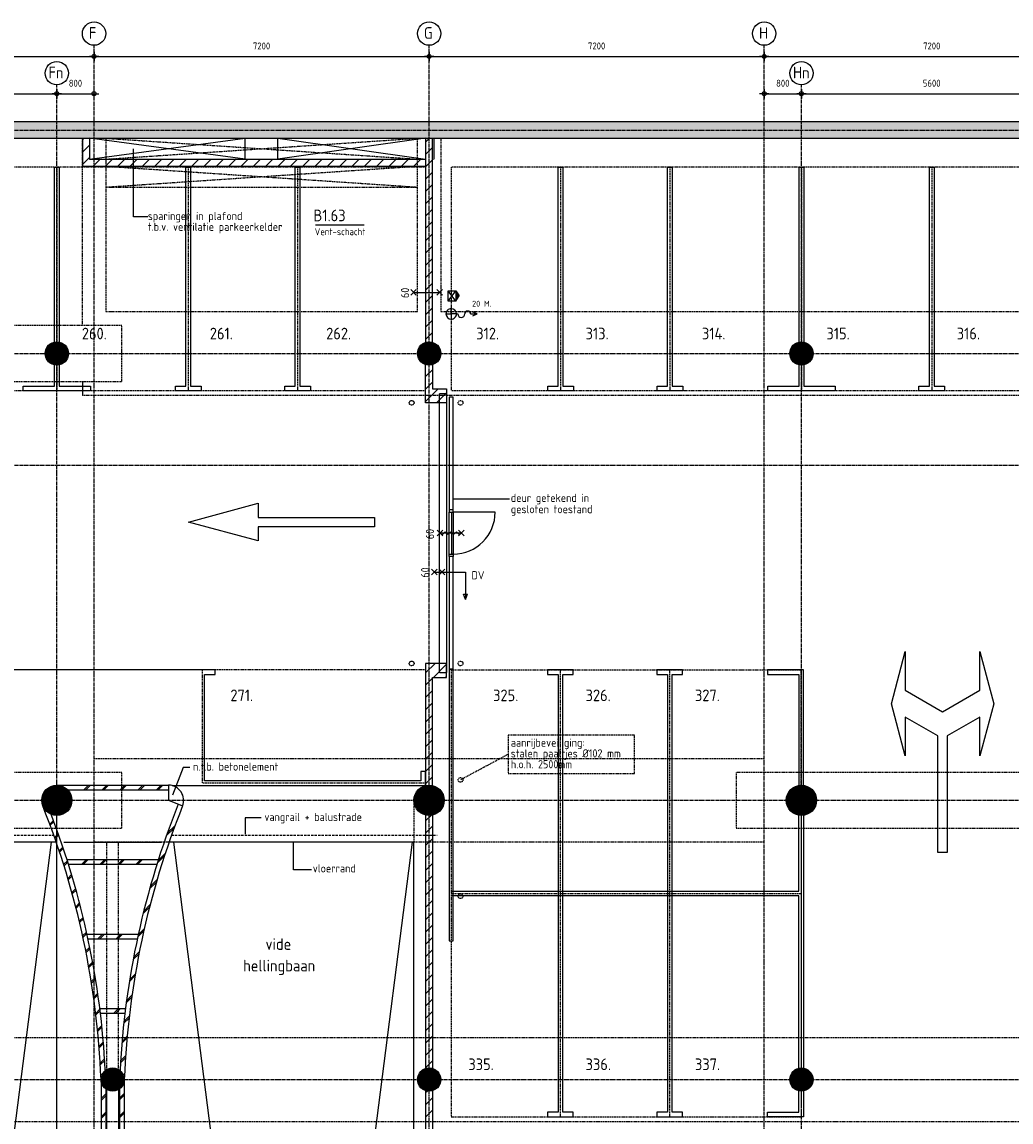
# Model space of a CAD drawing. Extents: x 3380 to 143674, y 4709 to 79406.
# Tile 17 of 24: x 59054 to 80306, y 55605 to 79238. Entities that reach past the tile are written whole.
import ezdxf
from ezdxf.enums import TextEntityAlignment as Align

# ---------------------------------------------------------------- set-up
doc = ezdxf.new("R2010")
doc.units = 0
doc.header["$LTSCALE"] = 100
for name, pattern in [('CENTER2', [1.125, 0.75, -0.125, 0.125, -0.125]), ('DASHED', [0.75, 0.5, -0.25]), ('HIDDEN', [0.375, 0.25, -0.125]), ('HIDDEN2', [0.1875, 0.125, -0.0625])]:
    doc.linetypes.add(name, pattern=pattern)
doc.layers.get('0').update_dxf_attribs({"linetype": 'CONTINUOUS'})
doc.layers.get('DEFPOINTS').update_dxf_attribs({"linetype": 'CONTINUOUS'})
for name, color, linetype in [('BOUWKUNDIG', 11, 'CONTINUOUS'), ('PARKEREN', 8, 'HIDDEN'), ('STRAMIEN', 7, 'CENTER2'), ('TEKST', 11, 'CONTINUOUS')]:
    doc.layers.add(name, color=color, linetype=linetype)
doc.styles.add('BURO', font='ISO.SHX')
doc.styles.add('PIETERS', font='ISO.SHX')
doc.styles.get("Standard").update_dxf_attribs({"font": 'ISO.SHX'})
doc.dimstyles.new('1-50', dxfattribs={"dimscale": 50, "dimtxt": 3, "dimasz": 1, "dimexe": 0, "dimexo": 0, "dimgap": 1, "dimtad": 1, "dimdec": 0, "dimtxsty": 'STANDARD', "dimblk1": 'B-TOD', "dimblk2": 'B-TOD', "dimsah": 1, "dimcen": 0, "dimse1": 1, "dimse2": 1, "dimclrd": 256, "dimclre": 256, "dimclrt": 256, "dimazin": 3, "dimtfac": 1, "dimtdec": 0, "dimtmove": 0, "dimatfit": 3, "dimtolj": 1})

# ---------------------------------------------------------------- blocks, each defined once
blk = doc.blocks.new('B-TOD')
for p, q in [((-2, 0), (2, 0)), ((0, -2), (0, 2))]:
    blk.add_line(p, q)
blk.add_circle((0, 0), 0.86)
blk = doc.blocks.new('*D36')
at = {"linetype": 'BYBLOCK'}
blk.add_line((23148, -102109), (30248, -102109), dxfattribs=at)
at = {"layer": 'DEFPOINTS', "color": 0, "linetype": 'BYBLOCK'}
for p in [(23098, -101861), (30298, -101861), (30298, -102109)]:
    blk.add_point(p, dxfattribs=at)
at = {"linetype": 'BYBLOCK', "xscale": 50, "yscale": 50, "zscale": 50, "rotation": 180}
blk.add_blockref('B-TOD', (23098, -102109), dxfattribs=at)
at = {"linetype": 'BYBLOCK', "xscale": 50, "yscale": 50, "zscale": 50}
blk.add_blockref('B-TOD', (30298, -102109), dxfattribs=at)
at = {"linetype": 'BYBLOCK'}
blk.add_text('7200', height=150, dxfattribs=at).set_placement((26698, -101959), align=Align.CENTER)
blk = doc.blocks.new('*D43')
at = {"linetype": 'BYBLOCK'}
blk.add_line((15948, -102109), (23048, -102109), dxfattribs=at)
at = {"layer": 'DEFPOINTS', "color": 0, "linetype": 'BYBLOCK'}
for p in [(15898, -101861), (23098, -101861), (23098, -102109)]:
    blk.add_point(p, dxfattribs=at)
at = {"linetype": 'BYBLOCK', "xscale": 50, "yscale": 50, "zscale": 50, "rotation": 180}
blk.add_blockref('B-TOD', (15898, -102109), dxfattribs=at)
at = {"linetype": 'BYBLOCK', "xscale": 50, "yscale": 50, "zscale": 50}
blk.add_blockref('B-TOD', (23098, -102109), dxfattribs=at)
at = {"linetype": 'BYBLOCK'}
blk.add_text('7200', height=150, dxfattribs=at).set_placement((19498, -101959), align=Align.CENTER)
blk = doc.blocks.new('*D44')
at = {"linetype": 'BYBLOCK'}
blk.add_line((16748, -102909), (22248, -102909), dxfattribs=at)
at = {"layer": 'DEFPOINTS', "color": 0, "linetype": 'BYBLOCK'}
for p in [(22298, -102630), (22298, -102909), (16698, -103302)]:
    blk.add_point(p, dxfattribs=at)
at = {"linetype": 'BYBLOCK', "xscale": 50, "yscale": 50, "zscale": 50, "rotation": 180}
blk.add_blockref('B-TOD', (16698, -102909), dxfattribs=at)
at = {"linetype": 'BYBLOCK', "xscale": 50, "yscale": 50, "zscale": 50}
blk.add_blockref('B-TOD', (22298, -102909), dxfattribs=at)
at = {"linetype": 'BYBLOCK'}
blk.add_text('5600', height=150, dxfattribs=at).set_placement((19498, -102759), align=Align.CENTER)
blk = doc.blocks.new('*D46')
at = {"linetype": 'BYBLOCK'}
blk.add_line((22348, -102909), (23048, -102909), dxfattribs=at)
at = {"layer": 'DEFPOINTS', "color": 0, "linetype": 'BYBLOCK'}
for p in [(22298, -102630), (23098, -102909), (23098, -103302)]:
    blk.add_point(p, dxfattribs=at)
at = {"linetype": 'BYBLOCK', "xscale": 50, "yscale": 50, "zscale": 50, "rotation": 180}
blk.add_blockref('B-TOD', (22298, -102909), dxfattribs=at)
at = {"linetype": 'BYBLOCK', "xscale": 50, "yscale": 50, "zscale": 50}
blk.add_blockref('B-TOD', (23098, -102909), dxfattribs=at)
at = {"linetype": 'BYBLOCK'}
blk.add_text('800', height=150, dxfattribs=at).set_placement((22698, -102759), align=Align.CENTER)
blk = doc.blocks.new('*D47')
at = {"linetype": 'BYBLOCK'}
blk.add_line((37548, -102109), (44648, -102109), dxfattribs=at)
at = {"layer": 'DEFPOINTS', "color": 0, "linetype": 'BYBLOCK'}
for p in [(37498, -101861), (44698, -101861), (44698, -102109)]:
    blk.add_point(p, dxfattribs=at)
at = {"linetype": 'BYBLOCK', "xscale": 50, "yscale": 50, "zscale": 50, "rotation": 180}
blk.add_blockref('B-TOD', (37498, -102109), dxfattribs=at)
at = {"linetype": 'BYBLOCK', "xscale": 50, "yscale": 50, "zscale": 50}
blk.add_blockref('B-TOD', (44698, -102109), dxfattribs=at)
at = {"linetype": 'BYBLOCK'}
blk.add_text('7200', height=150, dxfattribs=at).set_placement((41098, -101959), align=Align.CENTER)
blk = doc.blocks.new('*D48')
at = {"linetype": 'BYBLOCK'}
blk.add_line((38348, -102909), (43848, -102909), dxfattribs=at)
at = {"layer": 'DEFPOINTS', "color": 0, "linetype": 'BYBLOCK'}
for p in [(43898, -102630), (43898, -102909), (38298, -103302)]:
    blk.add_point(p, dxfattribs=at)
at = {"linetype": 'BYBLOCK', "xscale": 50, "yscale": 50, "zscale": 50, "rotation": 180}
blk.add_blockref('B-TOD', (38298, -102909), dxfattribs=at)
at = {"linetype": 'BYBLOCK', "xscale": 50, "yscale": 50, "zscale": 50}
blk.add_blockref('B-TOD', (43898, -102909), dxfattribs=at)
at = {"linetype": 'BYBLOCK'}
blk.add_text('5600', height=150, dxfattribs=at).set_placement((41098, -102759), align=Align.CENTER)
blk = doc.blocks.new('*D49')
at = {"linetype": 'BYBLOCK'}
blk.add_line((30348, -102109), (37448, -102109), dxfattribs=at)
at = {"layer": 'DEFPOINTS', "color": 0, "linetype": 'BYBLOCK'}
for p in [(30298, -101861), (37498, -101861), (37498, -102109)]:
    blk.add_point(p, dxfattribs=at)
at = {"linetype": 'BYBLOCK', "xscale": 50, "yscale": 50, "zscale": 50, "rotation": 180}
blk.add_blockref('B-TOD', (30298, -102109), dxfattribs=at)
at = {"linetype": 'BYBLOCK', "xscale": 50, "yscale": 50, "zscale": 50}
blk.add_blockref('B-TOD', (37498, -102109), dxfattribs=at)
at = {"linetype": 'BYBLOCK'}
blk.add_text('7200', height=150, dxfattribs=at).set_placement((33898, -101959), align=Align.CENTER)
blk = doc.blocks.new('*D50')
at = {"linetype": 'BYBLOCK'}
blk.add_line((37548, -102909), (38248, -102909), dxfattribs=at)
at = {"layer": 'DEFPOINTS', "color": 0, "linetype": 'BYBLOCK'}
for p in [(38298, -102909), (37498, -103302), (38298, -103302)]:
    blk.add_point(p, dxfattribs=at)
at = {"linetype": 'BYBLOCK', "xscale": 50, "yscale": 50, "zscale": 50, "rotation": 180}
blk.add_blockref('B-TOD', (37498, -102909), dxfattribs=at)
at = {"linetype": 'BYBLOCK', "xscale": 50, "yscale": 50, "zscale": 50}
blk.add_blockref('B-TOD', (38298, -102909), dxfattribs=at)
at = {"linetype": 'BYBLOCK'}
blk.add_text('800', height=150, dxfattribs=at).set_placement((37898, -102759), align=Align.CENTER)

msp = doc.modelspace()

# ---------------------------------------------------------------- linework, layer by layer
at = {"layer": 'BOUWKUNDIG', "linetype": 'CONTINUOUS'}
for p, q in [((110577, 77091), (24572, 77091)), ((24922, 76741), (110227, 76741)), ((60352, 76706), (60387, 76741)), ((60352, 76440.8), (60502, 76590.8)), ((67727, 76741), (67727, 72354.5)), ((67727, 76656.3), (67811.7, 76741)), ((67877, 72354.5), (67877, 76741)), ((67902, 76741), (67902, 76291)), ((67727, 76391.2), (67877, 76541.2)), ((60352, 76175.6), (60502, 76325.6)), ((60582.5, 76141), (60732.5, 76291)), ((60847.7, 76141), (60997.7, 76291)), ((61112.9, 76141), (61262.9, 76291)), ((61378, 76141), (61528, 76291)), ((61643.2, 76141), (61793.2, 76291)), ((61908.4, 76141), (62058.4, 76291)), ((62173.5, 76141), (62323.5, 76291)), ((62438.7, 76141), (62588.7, 76291)), ((62703.9, 76141), (62853.9, 76291)), ((62969, 76141), (63119, 76291)), ((63234.2, 76141), (63384.2, 76291)), ((63499.4, 76141), (63649.4, 76291)), ((63764.5, 76141), (63914.5, 76291)), ((64029.7, 76141), (64179.7, 76291)), ((64294.9, 76141), (64444.9, 76291)), ((64560, 76141), (64710, 76291)), ((64825.2, 76141), (64975.2, 76291)), ((65090.3, 76141), (65240.3, 76291)), ((65355.5, 76141), (65505.5, 76291)), ((65620.7, 76141), (65770.7, 76291)), ((65885.8, 76141), (66035.8, 76291)), ((66151, 76141), (66301, 76291)), ((66416.2, 76141), (66566.2, 76291)), ((66681.3, 76141), (66831.3, 76291)), ((66946.5, 76141), (67096.5, 76291)), ((67211.7, 76141), (67361.7, 76291)), ((67476.8, 76141), (67626.8, 76291)), ((67727, 76126), (67877, 76276)), ((67742, 76141), (67892, 76291)), ((67727, 75860.8), (67877, 76010.8)), ((67727, 75595.7), (67877, 75745.7)), ((67727, 75330.5), (67877, 75480.5)), ((67727, 75065.3), (67877, 75215.3)), ((67727, 74800.2), (67877, 74950.2)), ((67727, 74535), (67877, 74685)), ((67727, 74269.8), (67877, 74419.8)), ((67727, 74004.7), (67877, 74154.7)), ((67727, 73739.5), (67877, 73889.5)), ((67727, 73474.4), (67877, 73624.4)), ((67727, 73209.2), (67877, 73359.2)), ((68377.5, 73241.9), (68208.8, 73462.3)), ((68208.8, 73242.2), (68377.5, 73462.3)), ((68208.8, 73242.2), (68208.8, 73462.3)), ((68208.8, 73462.3), (68377.5, 73462.3)), ((68377.5, 73462.5), (68449, 73352.2)), ((68377.5, 73462.3), (68377.5, 73241.9)), ((68377.5, 73241.9), (68449, 73352.2)), ((67727, 72944), (67877, 73094)), ((68377.5, 73241.9), (68208.8, 73242.2)), ((67727, 72678.9), (67877, 72828.9)), ((67727, 72413.7), (67877, 72563.7)), ((67727, 71618.2), (67877, 71768.2)), ((60352, 71516), (60352, 71216)), ((67727, 71353), (67877, 71503)), ((67727, 71087.9), (67995.1, 71356)), ((67960.3, 71056), (68177, 71272.7)), ((68322, 71176), (68232, 71176)), ((68232, 71176), (68232, 68756.3)), ((68322, 68756.3), (68322, 71176)), ((68322, 68756.3), (68232, 68756.3)), ((68232, 68756.3), (68232, 68706.3)), ((68232, 67806.3), (68232, 68706.3)), ((68232, 68706.3), (68322, 68706.3)), ((68282, 68706.3), (68282, 67806.3)), ((68322, 68706.3), (68322, 68756.3)), ((68322, 68706.3), (68322, 67806.3)), ((69222, 68706.3), (68322, 68706.3)), ((68232, 67806.3), (68322, 67806.3)), ((68232, 67756.3), (68232, 67806.3)), ((68232, 67756.3), (68232, 65336)), ((68322, 67756.3), (68232, 67756.3)), ((68322.2, 67806.3), (68282, 67806.3)), ((68322, 67806.3), (68322, 67756.3)), ((68322, 65336), (68322, 67756.3)), ((67727, 65254.2), (67928.8, 65456)), ((67893.9, 65156), (68177, 65439.1)), ((68232, 65336), (68322, 65336)), ((67727, 64989.1), (67877, 65139.1)), ((68159.1, 65156), (68177, 65173.9)), ((67727, 64723.9), (67877, 64873.9)), ((67727, 64458.7), (67877, 64608.7)), ((67727, 64193.6), (67877, 64343.6)), ((67727, 63928.4), (67877, 64078.4)), ((67727, 63663.2), (67877, 63813.2)), ((67727, 63398.1), (67877, 63548.1)), ((67727, 63132.9), (67877, 63282.9)), ((67727, 62867.7), (67877, 63017.7)), ((59802, 62841), (62202, 62841)), ((60036.5, 62741), (62202, 62741)), ((60385.6, 62741), (60485.6, 62841)), ((60423.1, 62741), (60523.1, 62841)), ((60774.5, 62741), (60874.5, 62841)), ((60812, 62741), (60912, 62841)), ((61163.4, 62741), (61263.4, 62841)), ((61200.9, 62741), (61300.9, 62841)), ((61552.3, 62741), (61652.3, 62841)), ((61589.8, 62741), (61689.8, 62841)), ((61941.3, 62741), (62041.3, 62841)), ((61978.8, 62741), (62078.8, 62841)), ((59802, 40916), (59802, 62516)), ((67727, 62199.8), (67727, 56754.5)), ((67727, 62072.3), (67854.5, 62199.8)), ((67877, 62199.8), (67877, 56754.5)), ((59650.5, 62005.9), (59728.2, 62083.6)), ((59660.6, 61978.5), (59738.4, 62056.3)), ((62175, 61808), (62342.1, 61975.1)), ((67727, 61807.1), (67877, 61957.1)), ((59754, 61720.4), (59832.3, 61798.8)), ((59763.7, 61692.7), (59842.1, 61771.1)), ((62154.4, 61749.9), (62320.3, 61915.8)), ((67727, 61541.9), (67877, 61691.9)), ((59790.5, 61616), (54527, 61616)), ((57123.5, 41616), (59687.9, 61616)), ((59853.4, 61430.9), (59932.4, 61509.9)), ((59862.7, 61402.8), (59941.8, 61481.8)), ((59949.1, 61616), (62054.9, 61616)), ((67477, 61616), (62213.5, 61616)), ((64880.5, 41616), (62316.1, 61616)), ((64880.5, 41616), (67444.9, 61616)), ((67477, 40916), (67477, 61616)), ((59948.5, 61137.2), (60028.2, 61216.9)), ((60020.6, 61241), (61983.4, 61241)), ((60341.3, 61141), (60441.3, 61241)), ((60378.8, 61141), (60478.8, 61241)), ((60730.2, 61141), (60830.2, 61241)), ((60767.7, 61141), (60867.7, 61241)), ((61119.1, 61141), (61219.1, 61241)), ((61156.6, 61141), (61256.6, 61241)), ((61508, 61141), (61608, 61241)), ((61545.5, 61141), (61645.5, 61241)), ((61959.8, 61166.4), (62114.3, 61321)), ((61977.2, 61221.3), (62132.7, 61376.8)), ((67727, 61276.8), (67877, 61426.8)), ((59957.5, 61108.7), (60037.3, 61188.4)), ((60052.2, 61141), (61951.8, 61141)), ((67727, 61011.6), (67877, 61161.6)), ((60039.4, 60839.1), (60119.8, 60919.6)), ((60047.9, 60810.2), (60128.4, 60890.7)), ((61795.7, 60613.4), (61941.1, 60758.8)), ((61810.4, 60665.6), (61956.5, 60811.7)), ((67727, 60746.4), (67877, 60896.4)), ((60125.8, 60536.7), (60207, 60617.9)), ((60133.9, 60507.2), (60215.2, 60588.5)), ((67727, 60481.3), (67877, 60631.3)), ((60207.6, 60229.6), (60289.7, 60311.6)), ((60215.3, 60199.7), (60297.4, 60281.9)), ((61669.4, 60135.7), (61807.9, 60274.2)), ((67727, 60216.1), (67877, 60366.1)), ((61657.1, 60085.9), (61794.8, 60223.6)), ((67727, 59950.9), (67877, 60100.9)), ((60284.8, 59917.8), (60367.7, 60000.7)), ((60291.9, 59887.5), (60375, 59970.5)), ((67727, 59685.8), (67877, 59835.8)), ((60357, 59601.1), (60440.9, 59685)), ((60363.7, 59570.3), (60447.7, 59654.3)), ((60450.6, 59641), (61553.4, 59641)), ((60685.8, 59541), (60785.8, 59641)), ((60723.3, 59541), (60823.3, 59641)), ((61074.7, 59541), (61174.7, 59641)), ((61112.2, 59541), (61212.2, 59641)), ((61540.1, 59580), (61671.5, 59711.4)), ((61550.5, 59627.9), (61682.5, 59759.9)), ((67727, 59420.6), (67877, 59570.6)), ((60424.1, 59279.4), (60509.1, 59364.3)), ((60430.4, 59248.1), (60515.4, 59333.1)), ((60472.3, 59541), (61531.7, 59541)), ((61442, 59093), (61567.9, 59218.9)), ((61450.7, 59139.2), (61577.1, 59265.6)), ((67727, 59155.4), (67877, 59305.4)), ((60486.1, 58952.4), (60572.1, 59038.4)), ((60491.8, 58920.6), (60577.9, 59006.7)), ((67727, 58890.3), (67877, 59040.3)), ((60542.6, 58620), (60629.7, 58707.1)), ((60547.7, 58587.6), (60635, 58674.9)), ((61360.6, 58622.7), (61481.7, 58743.8)), ((61367.8, 58667.3), (61489.3, 58788.9)), ((67727, 58625.1), (67877, 58775.1)), ((67727, 58359.9), (67877, 58509.9)), ((60593.4, 58281.9), (60681.8, 58370.3)), ((60598, 58249), (60686.5, 58337.5)), ((61294, 58167.2), (61410.9, 58284.1)), ((61299.8, 58210.5), (61417.1, 58327.8)), ((67727, 58094.8), (67877, 58244.8)), ((60638.3, 57937.8), (60728, 58027.6)), ((60642.3, 57904.4), (60732.2, 57994.2)), ((60726.3, 58041), (61277.7, 58041)), ((60738.6, 57941), (61265.4, 57941)), ((61030.3, 57941), (61130.3, 58041)), ((61067.8, 57941), (61167.8, 58041)), ((67727, 57829.6), (67877, 57979.6)), ((60677, 57587.6), (60768.1, 57678.8)), ((61240.8, 57725), (61354, 57838.2)), ((61245.4, 57767.1), (61358.9, 57880.7)), ((67727, 57564.4), (67877, 57714.4)), ((60680.4, 57553.5), (60771.7, 57644.8)), ((61203.2, 57336), (61313.4, 57446.2)), ((67727, 57299.3), (67877, 57449.3)), ((60709.2, 57231), (60801.9, 57323.6)), ((60711.9, 57196.2), (60804.8, 57289)), ((61199.7, 57295), (61309.6, 57405)), ((60734.6, 56867.4), (60828.9, 56961.8)), ((61169.8, 56876.2), (61276.7, 56983.1)), ((61172.2, 56916.1), (61279.4, 57023.3)), ((67727, 57034.1), (67877, 57184.1)), ((60736.7, 56832), (60831.2, 56926.5)), ((67727, 56769), (67877, 56919)), ((60752, 56516), (60752, 48916)), ((61252, 56516), (61252, 48916)), ((60852, 56316), (60852, 49116)), ((61152, 56316), (61152, 49116)), ((67727, 56277.5), (67727, 49154.5)), ((67727, 56238.6), (67765.9, 56277.5)), ((67877, 56277.5), (67877, 49154.5)), ((60752, 56107), (60852, 56207)), ((60752, 56069.5), (60852, 56169.5)), ((61152, 56118.1), (61252, 56218.1)), ((61152, 56080.6), (61252, 56180.6)), ((67727, 55973.5), (67877, 56123.5)), ((60752, 55718.1), (60852, 55818.1)), ((60752, 55680.6), (60852, 55780.6)), ((61152, 55729.2), (61252, 55829.2)), ((61152, 55691.7), (61252, 55791.7)), ((67727, 55708.3), (67877, 55858.3))]:
    msp.add_line(p, q, dxfattribs=at)
at = {"layer": 'BOUWKUNDIG', "linetype": 'HIDDEN'}
for p, q in [((60352, 72716), (60352, 76741)), ((60852, 76291), (67552, 76741)), ((60852, 76741), (67552, 76291)), ((60852, 76741), (60852, 73016)), ((67552, 73016), (67552, 76741)), ((68052, 76741), (68052, 73016)), ((60852, 76141), (67552, 75691)), ((60852, 75691), (67552, 76141)), ((60852, 75691), (67552, 75691)), ((60852, 73016), (67552, 73016)), ((68052, 73016), (83102, 73016)), ((83102, 71216), (60352, 71216)), ((60602, 63416), (75002, 63416)), ((67477, 62516), (67477, 61616)), ((75002, 61616), (60602, 61616)), ((60877, 56732.5), (60877, 61616)), ((61127, 56732.5), (61127, 61616))]:
    msp.add_line(p, q, dxfattribs=at)
at = {"layer": 'BOUWKUNDIG'}
for p, q in [((63852, 76291), (60502, 76741)), ((60502, 76291), (63852, 76741)), ((63852, 76291), (63852, 76741)), ((64552, 76741), (67727, 76291)), ((67727, 76741), (64552, 76291)), ((64552, 76291), (64552, 76741)), ((68389.5, 72966), (68417.8, 72966)), ((68692.8, 72966), (68836.2, 72966)), ((68836.2, 72966), (68744.3, 73003.5)), ((68744.3, 72928.5), (68836.2, 72966)), ((67727, 71056), (67727, 71877.5)), ((67877, 71877.5), (67877, 71356)), ((67877, 71356), (68177, 71356)), ((68177, 71356), (68177, 71056)), ((68177, 71056), (67727, 71056)), ((60877, 49132.5), (60877, 56299.5)), ((61127, 56299.5), (61127, 49132.5))]:
    msp.add_line(p, q, dxfattribs=at)
at = {"layer": 'BOUWKUNDIG', "linetype": 'HIDDEN2'}
for p, q in [((68322, 65336), (68232, 65336)), ((68232, 65336), (68232, 59496)), ((68322, 59496), (68322, 65336)), ((68232, 59496), (68322, 59496))]:
    msp.add_line(p, q, dxfattribs=at)
at = {"layer": 'BOUWKUNDIG', "linetype": 'DASHED'}
for p, q in [((54377, 61766), (59737.8, 61766)), ((62266.2, 61766), (67977, 61766))]:
    msp.add_line(p, q, dxfattribs=at)
at = {"layer": 'BOUWKUNDIG', "linetype": 'CONTINUOUS'}
for points in [[(60352, 76741), (60352, 76141), (67727, 76141)], [(60502, 76741), (60502, 76291), (67727, 76291)], [(67877, 62832.2), (67877, 65156), (68177, 65156), (68177, 65456), (67877, 65456), (67727, 65456), (67727, 62832.2)]]:
    msp.add_lwpolyline(points, dxfattribs=at)
at = {"layer": 'BOUWKUNDIG'}
for points in [[(68277, 73078.5, 0.4142136), (68164.5, 72966), (68277, 72966)], [(68389.5, 72966), (68277, 72966), (68277, 72853.5, 0.4142136)], [(62503.8, 62395.5, 0.5304194), (62202, 62841), (62202, 62516)]]:
    msp.add_lwpolyline(points, format="xyb", close=True, dxfattribs=at)
at = {"layer": 'BOUWKUNDIG', "linetype": 'HIDDEN'}
for points in [[(52802, 71516), (61202, 71516), (61202, 72716), (52802, 72716)], [(52802, 61916), (61202, 61916), (61202, 63116), (52802, 63116)], [(74402, 61916), (82802, 61916), (82802, 63116), (74402, 63116)]]:
    msp.add_lwpolyline(points, close=True, dxfattribs=at)
at = {"layer": 'BOUWKUNDIG', "linetype": 'CONTINUOUS'}
for points in [[(59677, 72116, 250, 250, 1), (59927, 72116, 250, 250, 1)], [(67677, 72116, 250, 250, 1), (67927, 72116, 250, 250, 1)], [(75677, 72116, 250, 250, 1), (75927, 72116, 250, 250, 1)], [(59639.5, 62516, 325, 325, 1), (59964.5, 62516, 325, 325, 1)], [(67639.5, 62516, 325, 325, 1), (67964.5, 62516, 325, 325, 1)], [(75639.5, 62516, 325, 325, 1), (75964.5, 62516, 325, 325, 1)], [(60877, 56516, 250, 250, 1), (61127, 56516, 250, 250, 1)], [(67677, 56516, 250, 250, 1), (67927, 56516, 250, 250, 1)], [(75677, 56516, 250, 250, 1), (75927, 56516, 250, 250, 1)]]:
    msp.add_lwpolyline(points, format="xyseb", close=True, dxfattribs=at)
at = {"layer": 'BOUWKUNDIG', "linetype": 'HIDDEN2'}
msp.add_lwpolyline([(68177, 71256.3), (68177, 65256.3), (68027, 65256.3), (68027, 71256.3)], close=True, dxfattribs=at)
at = {"layer": 'BOUWKUNDIG', "linetype": 'HIDDEN'}
msp.add_lwpolyline([(24922, 55616), (83102, 55616), (83102, 57416), (24922, 57416)], dxfattribs=at)
at = {"layer": 'BOUWKUNDIG', "linetype": 'CONTINUOUS'}
for centre, radius in [((59802, 72116), 250), ((67802, 72116), 250), ((75802, 72116), 250), ((59802, 62516), 325), ((67802, 62516), 325), ((75802, 62516), 325), ((61002, 56516), 250), ((67802, 56516), 250), ((75802, 56516), 250)]:
    msp.add_circle(centre, radius, dxfattribs=at)
at = {"layer": 'BOUWKUNDIG'}
for centre, radius, start, end in [((68277, 72966), 112.5, 0, 90), ((68630.3, 72966), 62.5, 0, 180), ((68277, 72966), 112.5, 180, 270), ((68492.8, 72966), 75, 180, 0)]:
    msp.add_arc(centre, radius, start, end, dxfattribs=at)
at = {"layer": 'BOUWKUNDIG', "linetype": 'CONTINUOUS'}
for centre, radius, start, end in [((68322, 68706.3), 900, 270.01488, 0), ((43017.4, 55813.1), 17748.5, 2.26983, 21.76938), ((78986.6, 55813.1), 17848.5, 158.23062, 177.12188), ((78986.6, 55813.1), 17748.5, 158.23062, 177.73017), ((43017.4, 55813.1), 17848.5, 2.87812, 21.02124)]:
    msp.add_arc(centre, radius, start, end, dxfattribs=at)
for points in [[(24572, 77091), (24572, 76741), (110577, 77091), (110577, 76741)], [(68449, 73352.2), (68377.5, 73352.2), (68413.3, 73407.3), (68377.5, 73462.3)], [(68449, 73352.2), (68377.5, 73352.2), (68413.3, 73297), (68377.5, 73242)]]:
    msp.add_solid(points, dxfattribs=at)
at = {"layer": 'PARKEREN'}
for p, q in [((67727, 76116), (29777, 76116)), ((59802, 76116), (59802, 72366)), ((62627, 76116), (62627, 71316)), ((64977, 76116), (64977, 71316)), ((103002, 76116), (68277, 76116)), ((70627, 76116), (70627, 71316)), ((72977, 76116), (72977, 71316)), ((75802, 76116), (75802, 72366)), ((78602, 76116), (78602, 71316)), ((59802, 71866), (59802, 71316)), ((75802, 71866), (75802, 71316)), ((67727, 71316), (29777, 71316)), ((103002, 71316), (68277, 71316)), ((67727, 65316), (62927, 65316)), ((62927, 65316), (62927, 65316)), ((62927, 65316), (62927, 62882.2)), ((68277, 65316), (75797.8, 65316)), ((75797.8, 62841), (75797.8, 65316)), ((69497.2, 63501.8), (68481.3, 62956)), ((68277, 60516), (75797.8, 60516)), ((75797.8, 56266), (75797.8, 55716)), ((68277, 55716), (75797.8, 55716))]:
    msp.add_line(p, q, dxfattribs=at)
at = {"layer": 'PARKEREN', "linetype": 'HIDDEN'}
for p, q in [((68277, 76116), (68277, 71316)), ((59802, 71867.7), (59802, 71741)), ((75802, 71867.7), (75802, 71741)), ((68277, 65316), (68277, 55716)), ((75797.8, 62191), (75797.8, 56766))]:
    msp.add_line(p, q, dxfattribs=at)
at = {"layer": 'PARKEREN', "linetype": 'CONTINUOUS'}
for p, q in [((63202, 65316), (53602, 65316)), ((63202, 65216), (63202, 65316)), ((62977, 65216), (63202, 65216)), ((62977, 62932.2), (62977, 65216)), ((67727, 63132.2), (67627, 63132.2)), ((67627, 63132.2), (67627, 62932.2)), ((67727, 62832.2), (67727, 63132.2)), ((67627, 62932.2), (62977, 62932.2)), ((62277, 62832.2), (67727, 62832.2)), ((75747.8, 60566), (75747.8, 62194.9)), ((75847.8, 62194.9), (75847.8, 56760.9)), ((75747.8, 56760.9), (75747.8, 60466))]:
    msp.add_line(p, q, dxfattribs=at)
for points in [[(59752, 72360.9), (59752, 76116), (59852, 76116), (59852, 72360.9)], [(75752, 72360.9), (75752, 76116), (75852, 76116), (75852, 72360.9)], [(59852, 71871.1), (59852, 71416), (60527, 71416), (60527, 71316), (59077, 71316), (59077, 71416), (59752, 71416), (59752, 71871.1)], [(75852, 71871.1), (75852, 71416), (76527, 71416), (76527, 71316), (75077, 71316), (75077, 71416), (75752, 71416), (75752, 71871.1)], [(78734.3, 63898), (78034.4, 64302.1), (78034.4, 63471.1), (77734.4, 64590.7), (78034.4, 65710.3), (78034.4, 64879.4), (78834.4, 64417.5), (79634.4, 64879.4), (79634.4, 65710.3), (79934.4, 64590.7), (79634.4, 63471.1), (79634.4, 64302.1), (78934.4, 63897.9), (78934.4, 61397.9), (78734.4, 61397.9), (78734.4, 63897.9)], [(75847.8, 62837.1), (75847.8, 65316), (75072.8, 65316)], [(75072.8, 65316), (75072.8, 65216), (75747.8, 65216), (75747.8, 62837.1)], [(68277, 60566), (75747.8, 60566)], [(75747.8, 60466), (68277, 60466)], [(75847.8, 56271.1), (75847.8, 55716), (75072.8, 55716)], [(75072.8, 55716), (75072.8, 55816), (75747.8, 55816), (75747.8, 56271.1)]]:
    msp.add_lwpolyline(points, dxfattribs=at)
for points in [[(62352, 71416), (62577, 71416), (62577, 76116), (62677, 76116), (62677, 71416), (62902, 71416), (62902, 71316), (62352, 71316)], [(64702, 71416), (64927, 71416), (64927, 76116), (65027, 76116), (65027, 71416), (65252, 71416), (65252, 71316), (64702, 71316)], [(70352, 71416), (70577, 71416), (70577, 76116), (70677, 76116), (70677, 71416), (70902, 71416), (70902, 71316), (70352, 71316)], [(72702, 71416), (72927, 71416), (72927, 76116), (73027, 76116), (73027, 71416), (73252, 71416), (73252, 71316), (72702, 71316)], [(78327, 71416), (78552, 71416), (78552, 76116), (78652, 76116), (78652, 71416), (78877, 71416), (78877, 71316), (78327, 71316)], [(66629, 68594.9), (66629, 68394.9), (64129, 68394.9), (64129, 68093), (62629, 68494.9), (64129, 68896.8), (64129, 68594.9)], [(70672.8, 60516), (70672.8, 65216), (70897.8, 65216), (70897.8, 65316), (70347.8, 65316), (70347.8, 65216), (70572.8, 65216), (70572.8, 60516), (70572.8, 55816), (70347.8, 55816), (70347.8, 55716), (70897.8, 55716), (70897.8, 55816), (70672.8, 55816)], [(73022.8, 60516), (73022.8, 65216), (73247.8, 65216), (73247.8, 65316), (72697.8, 65316), (72697.8, 65216), (72922.8, 65216), (72922.8, 60516), (72922.8, 55816), (72697.8, 55816), (72697.8, 55716), (73247.8, 55716), (73247.8, 55816), (73022.8, 55816)]]:
    msp.add_lwpolyline(points, close=True, dxfattribs=at)
at = {"layer": 'PARKEREN'}
for points in [[(70627, 55716), (70627, 60516), (70627, 65316)], [(72977, 55716), (72977, 60516), (72977, 65316)], [(67727, 62882.2), (62927, 62882.2)]]:
    msp.add_lwpolyline(points, dxfattribs=at)
msp.add_lwpolyline([(69497.2, 63094.9), (72213.8, 63094.9), (72213.8, 63918.6), (69497.2, 63918.6), (69497.2, 63094.9)], close=True, dxfattribs=at)
for centre in [(67427, 71056), (68477, 71056), (67427, 65456), (68477, 65456), (68477, 62956), (68477, 60456)]:
    msp.add_circle(centre, 51, dxfattribs=at)
at = {"layer": 'PARKEREN', "linetype": 'CONTINUOUS'}
msp.add_circle((75802, 62516), 325, dxfattribs=at)
at = {"layer": 'STRAMIEN'}
for p, q in [((60602, 7254.8), (60602, 78738.2)), ((67802, 7254.8), (67802, 78738.2)), ((75002, 7254.8), (75002, 78738.2)), ((59802, 8310.9), (59802, 77888.2)), ((75802, 8310.9), (75802, 77888.2)), ((3879.5, 76916), (112910.2, 76916)), ((5117.3, 72116), (111712.6, 72116)), ((5117.3, 69716), (111712.6, 69716)), ((3879.5, 62516), (112910.2, 62516)), ((5117.3, 56516), (141976.2, 56516))]:
    msp.add_line(p, q, dxfattribs=at)
at = {"layer": 'STRAMIEN', "linetype": 'CONTINUOUS'}
for centre in [(60602, 78988.2), (67802, 78988.2), (75002, 78988.2), (59802, 78138.2), (75802, 78138.2)]:
    msp.add_circle(centre, 250, dxfattribs=at)
at = {"layer": 'TEKST'}
for p, q in [((61452.2, 75052.2), (61452.2, 76512.3)), ((61754.2, 75052.2), (61452.2, 75052.2)), ((67405.9, 73369.2), (67525.9, 73489.2)), ((67405.9, 73489.2), (67525.9, 73369.2)), ((67470.8, 73429.2), (68026.2, 73429.2)), ((68086.2, 73489.2), (67966.2, 73369.2)), ((68086.2, 73369.2), (67966.2, 73489.2)), ((67975.8, 68197.1), (68095.8, 68317.1)), ((67975.8, 68317.1), (68095.8, 68197.1)), ((68553.4, 68317.1), (68433.4, 68197.1)), ((68553.4, 68197.1), (68433.4, 68317.1)), ((68493.4, 68257.1), (68035.8, 68257.1)), ((68089.2, 68227.1), (68149.2, 68287.1)), ((68209.2, 68227.1), (68149.2, 68287.1)), ((68209.2, 68227.1), (68269.2, 68287.1)), ((68329.2, 68227.1), (68269.2, 68287.1)), ((68329.2, 68227.1), (68389.2, 68287.1)), ((68449.2, 68227.1), (68389.2, 68287.1)), ((67851.8, 67479.6), (67971.8, 67359.6)), ((67971.8, 67479.6), (67851.8, 67359.6)), ((67911.8, 67419.6), (68583, 67419.6)), ((68016.4, 67479.6), (68136.4, 67359.6)), ((68136.4, 67479.6), (68016.4, 67359.6)), ((68583, 67419.6), (68583, 66827.8)), ((68583, 66827.8), (68539.8, 66946.4)), ((68539.8, 66946.4), (68626.2, 66946.4)), ((68583, 66827.8), (68626.2, 66946.4))]:
    msp.add_line(p, q, dxfattribs=at)
at = {"layer": 'TEKST', "linetype": 'CONTINUOUS'}
for p, q in [((65363.9, 74881.4), (66404.7, 74881.4)), ((69529.3, 68986.7), (68322, 68986.7)), ((62518.5, 63222.1), (62287.2, 62623.5)), ((62658, 63222.1), (62518.5, 63222.1)), ((64195.9, 62141.3), (63846.3, 62141.3)), ((63846.3, 62141.3), (63846.3, 61791)), ((64885.2, 61025.3), (64885.2, 61616)), ((65276.3, 61025.3), (64885.2, 61025.3))]:
    msp.add_line(p, q, dxfattribs=at)

# ---------------------------------------------------------------- texts
at = {"layer": 'PARKEREN', "style": 'PIETERS'}
for s, p in [('260.', (60339.5, 72419.7)), ('261.', (63089.5, 72419.7)), ('262.', (65589.5, 72419.7)), ('312.', (68814.5, 72419.7)), ('313.', (71164.5, 72419.7)), ('314.', (73664.5, 72419.7)), ('315.', (76339.5, 72419.7)), ('316.', (79139.5, 72419.7)), ('271.', (63531.5, 64645.9)), ('325.', (69176.7, 64645.9)), ('326.', (71164.5, 64645.9)), ('327.', (73514.5, 64645.9)), ('335.', (68645.9, 56719.7)), ('336.', (71164.5, 56719.7)), ('337.', (73514.5, 56719.7))]:
    msp.add_text(s, height=250, dxfattribs=at).set_placement(p)
at = {"layer": 'PARKEREN', "linetype": 'CONTINUOUS', "style": 'PIETERS'}
for s, p in [('aanrijbeveiliging:', (69557.4, 63668.7)), ('stalen paaltjes %%c102 mm', (69557.4, 63436.5)), ('h.o.h. 2500mm', (69557.4, 63204.2))]:
    msp.add_text(s, height=175, dxfattribs=at).set_placement(p)
at = {"layer": 'STRAMIEN', "linetype": 'CONTINUOUS', "style": 'BURO'}
for s, p in [('F', (60490.5, 78876.8)), ('G', (67690.5, 78876.8)), ('H', (74890.5, 78876.8)), ('Fn', (59620.6, 78026.8)), ('Hn', (75620.6, 78026.8))]:
    msp.add_text(s, height=250, dxfattribs=at).set_placement(p)
at = {"layer": 'TEKST', "linetype": 'CONTINUOUS', "style": 'PIETERS'}
for s, height, p in [('sparingen in plafond ', 175, (61757, 74983.5)), ('B1.63', 250, (65315.9, 74956.5)), ('t.b.v. ventilatie parkeerkelder', 175, (61757, 74751.2)), ('20 M.', 125, (68725.7, 73123.9)), ('deur getekend in', 175, (69557.4, 68926.5)), ('gesloten toestand', 175, (69557.4, 68683.4)), ('n.t.b. betonelement', 175, (62729.6, 63153.8)), ('vangrail + balustrade', 175, (64263.4, 62071.2)), ('vloerrand', 175, (65302.2, 60967)), ('vide', 250, (64285.6, 59302.3)), ('hellingbaan', 250, (63806, 58839.1))]:
    msp.add_text(s, height=height, dxfattribs=at).set_placement(p)
at = {"layer": 'TEKST', "linetype": 'BYBLOCK'}
msp.add_text('Vent-schacht', height=150, dxfattribs=at).set_placement((65342.8, 74657.7))
at = {"layer": 'TEKST', "style": 'PIETERS'}
for p in [(67370.8, 73307.8), (67906.7, 68126), (67803.7, 67299.6)]:
    msp.add_text('60', height=175, rotation=90, dxfattribs=at).set_placement(p)
msp.add_text('DV', height=175, dxfattribs=at).set_placement((68714.1, 67264.6))

# ---------------------------------------------------------------- dimensions: what is measured, and where the dimension line sits
at = {"layer": 'STRAMIEN', "linetype": 'CONTINUOUS'}
for base, p1, p2, picture, middle in [((60602, 78497.6), (53402, 78745.9), (60602, 78745.9), '*D43', (57002, 78647.6)), ((67802, 78497.6), (60602, 78745.9), (67802, 78745.9), '*D36', (64202, 78647.6)), ((75002, 78497.6), (67802, 78745.9), (75002, 78745.9), '*D49', (71402, 78647.6)), ((82202, 78497.6), (75002, 78745.9), (82202, 78745.9), '*D47', (78602, 78647.6))]:
    dim = msp.add_linear_dim(base=base, p1=p1, p2=p2, dimstyle='1-50', dxfattribs=at)
    dim.commit()
    dim.dimension.update_dxf_attribs({"geometry": picture, "text_midpoint": middle, "insert": (37504, 180606.9)})
for base, p1, p2, picture, middle in [((59802, 77698.3), (54202, 77304.9), (59802, 77977.1), '*D44', (57002, 77848.3)), ((60602, 77698.3), (59802, 77977.1), (60602, 77304.9), '*D46', (60202, 77848.3)), ((75802, 77698.3), (75002, 77304.9), (75802, 77304.9), '*D50', (75402, 77848.3)), ((81402, 77698.3), (75802, 77304.9), (81402, 77977.1), '*D48', (78602, 77848.3))]:
    dim = msp.add_linear_dim(base=base, p1=p1, p2=p2, dimstyle='1-50', override={"dimclrd": 1}, dxfattribs=at)
    dim.commit()
    dim.dimension.update_dxf_attribs({"geometry": picture, "text_midpoint": middle, "insert": (37504, 180606.9)})

doc.saveas('drawing.dxf')
